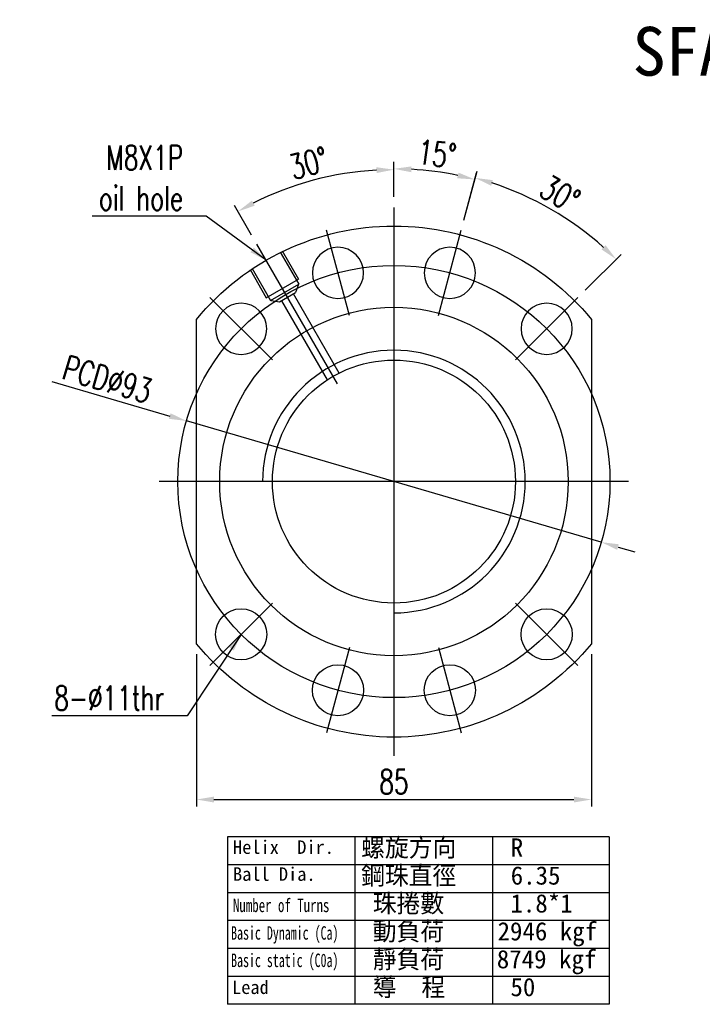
# Model space of a CAD drawing. Extents: x 0 to 906, y -19 to 705.
# Tile 1 of 55: x 0 to 147, y -19 to 193. Entities that reach past the tile are written whole.
import ezdxf
from ezdxf.enums import TextEntityAlignment as Align
from ezdxf.lldxf.tags import DXFTag

# ---------------------------------------------------------------- set-up
doc = ezdxf.new("R2010")
doc.units = 0
doc.header["$LTSCALE"] = 2
doc.header["$MEASUREMENT"] = 0
for name, color, linetype in [('CHA', 7, 'Continuous'), ('CL', 1, 'CENTER'), ('HID', 2, 'DASHED'), ('OUT', 3, 'Continuous')]:
    doc.layers.add(name, color=color, linetype=linetype)
doc.styles.add('DIM-7', font='SIMPLEX.shx', dxfattribs={"width": 0.7, "bigfont": 'chineset.shx'})
doc.styles.add('T', font='txt')
tags = doc.linetypes.add('CENTER', pattern=[2, 1.25, -0.25, 0.25, -0.25]).pattern_tags.tags
tags[10:11] = [DXFTag(74, 4), DXFTag(75, 0), DXFTag(340, '0'), DXFTag(46, 0.0), DXFTag(50, 0.0), DXFTag(44, 0.0), DXFTag(45, 0.0)]
tags[8:9] = [DXFTag(74, 4), DXFTag(75, 0), DXFTag(340, '0'), DXFTag(46, 0.0), DXFTag(50, 0.0), DXFTag(44, 0.0), DXFTag(45, 0.0)]
tags[6:7] = [DXFTag(74, 4), DXFTag(75, 0), DXFTag(340, '0'), DXFTag(46, 0.0), DXFTag(50, 0.0), DXFTag(44, 0.0), DXFTag(45, 0.0)]
tags[4:5] = [DXFTag(74, 4), DXFTag(75, 0), DXFTag(340, '0'), DXFTag(46, 0.0), DXFTag(50, 0.0), DXFTag(44, 0.0), DXFTag(45, 0.0)]
tags = doc.linetypes.add('DASHED', pattern=[0.75, 0.5, -0.25]).pattern_tags.tags
tags[6:7] = [DXFTag(74, 4), DXFTag(75, 0), DXFTag(340, '0'), DXFTag(46, 0.0), DXFTag(50, 0.0), DXFTag(44, 0.0), DXFTag(45, 0.0)]
tags[4:5] = [DXFTag(74, 4), DXFTag(75, 0), DXFTag(340, '0'), DXFTag(46, 0.0), DXFTag(50, 0.0), DXFTag(44, 0.0), DXFTag(45, 0.0)]
doc.dimstyles.new('CNS', dxfattribs={"dimtxt": 3.5, "dimasz": 2.5, "dimexe": 1, "dimexo": 1.5, "dimgap": 0.09, "dimtad": 0, "dimdsep": 46, "dimtxsty": 'DIM-7', "dimcen": 0.09, "dimclrd": 1, "dimclre": 1, "dimclrt": 4, "dimadec": 0, "dimazin": 0, "dimtfac": 1, "dimtix": 1, "dimtmove": 2, "dimatfit": 3, "dimfxl": 0, "dimtvp": 0.971429, "dimtolj": 1, "dimarcsym": 0})

# ---------------------------------------------------------------- blocks, each defined once
blk = doc.blocks.new('*D5')
at = {"layer": 'CHA', "lineweight": -2, "transparency": 16777216}
for p, q in [((38.31, 56.73), (38.31, 23.96)), ((123.31, 56.73), (123.31, 23.96)), ((42.06, 25.46), (119.56, 25.46))]:
    blk.add_line(p, q, dxfattribs=at)
at = {"layer": 'CHA', "transparency": 16777216}
for points in [[(42.06, 26.08), (42.06, 24.83), (38.31, 25.46)], [(119.56, 26.08), (119.56, 24.83), (123.31, 25.46)]]:
    blk.add_solid(points, dxfattribs=at)
at = {"layer": 'DEFPOINTS', "color": 0, "transparency": 16777216}
for p in [(38.31, 58.98), (123.31, 58.98), (123.31, 25.46)]:
    blk.add_point(p, dxfattribs=at)
at = {"layer": 'CHA', "transparency": 16777216, "insert": (80.81, 29.28), "char_height": 5.25, "attachment_point": 5, "style": 'DIM-7'}
blk.add_mtext('\\A1;85', dxfattribs=at)
blk = doc.blocks.new('*D6')
at = {"layer": 'CHA', "lineweight": -2, "transparency": 16777216}
for p, q in [((80.81, 155.14), (80.81, 162.52)), ((50.18, 146.94), (46.49, 153.33))]:
    blk.add_line(p, q, dxfattribs=at)
blk.add_arc((80.81, 93.89), 67.13, 93.201, 116.799, dxfattribs=at)
at = {"layer": 'CHA', "transparency": 16777216}
for points in [[(77.04, 161.54), (77.07, 160.3), (80.81, 161.02)], [(50.84, 153.26), (50.24, 154.36), (47.24, 152.03)]]:
    blk.add_solid(points, dxfattribs=at)
at = {"layer": 'DEFPOINTS', "color": 0, "transparency": 16777216}
for p in [(69.15, 160), (80.81, 152.89), (51.31, 144.99), (68.68, 114.9), (80.81, 34.89)]:
    blk.add_point(p, dxfattribs=at)
at = {"layer": 'CHA', "transparency": 16777216, "insert": (62.44, 162.43), "char_height": 5.25, "attachment_point": 5, "rotation": 15, "style": 'DIM-7'}
blk.add_mtext('\\A1;30°', dxfattribs=at)
blk = doc.blocks.new('*D7')
at = {"layer": 'CHA', "lineweight": -2, "transparency": 16777216}
for p, q in [((7.19, 115.41), (32.57, 107.99)), ((125.44, 80.85), (36.17, 106.94)), ((129.04, 79.8), (132.64, 78.75))]:
    blk.add_line(p, q, dxfattribs=at)
at = {"layer": 'CHA', "transparency": 16777216}
for points in [[(32.75, 108.59), (32.4, 107.39), (36.17, 106.94)], [(129.21, 80.4), (128.86, 79.2), (125.44, 80.85)]]:
    blk.add_solid(points, dxfattribs=at)
at = {"layer": 'DEFPOINTS', "color": 0, "transparency": 16777216}
for p in [(36.17, 106.94), (125.44, 80.85)]:
    blk.add_point(p, dxfattribs=at)
at = {"layer": 'CHA', "transparency": 16777216, "insert": (19.15, 115.9), "char_height": 5.25, "attachment_point": 5, "rotation": 343.7085, "style": 'DIM-7'}
blk.add_mtext('\\A1;PCD∅93', dxfattribs=at)
blk = doc.blocks.new('*D13')
at = {"layer": 'CHA', "lineweight": -2, "transparency": 16777216}
for p, q in [((80.81, 155.14), (80.81, 162.7)), ((95.88, 150.16), (98.61, 160.36))]:
    blk.add_line(p, q, dxfattribs=at)
blk.add_arc((80.81, 93.89), 67.31, 78.1927, 86.8073, dxfattribs=at)
at = {"layer": 'CHA', "transparency": 16777216}
for points in [[(84.54, 160.47), (84.57, 161.72), (80.81, 161.2)], [(94.72, 160.38), (94.43, 159.17), (98.23, 158.91)]]:
    blk.add_solid(points, dxfattribs=at)
at = {"layer": 'DEFPOINTS', "color": 0, "transparency": 16777216}
for p in [(92.49, 160.18), (80.81, 152.89), (95.3, 147.99), (90.38, 129.63), (80.81, 34.89)]:
    blk.add_point(p, dxfattribs=at)
at = {"layer": 'CHA', "transparency": 16777216, "insert": (90.09, 164.42), "char_height": 5.25, "attachment_point": 5, "rotation": 352.5, "style": 'DIM-7'}
blk.add_mtext('\\A1;15°', dxfattribs=at)
blk = doc.blocks.new('*D14')
at = {"layer": 'CHA', "lineweight": -2, "transparency": 16777216}
for p, q in [((95.88, 150.16), (98.7, 160.69)), ((121.99, 135.08), (129.7, 142.79))]:
    blk.add_line(p, q, dxfattribs=at)
blk.add_arc((80.81, 93.89), 67.65, 48.1765, 71.8235, dxfattribs=at)
at = {"layer": 'CHA', "transparency": 16777216}
for points in [[(101.73, 157.57), (102.09, 158.77), (98.31, 159.24)], [(126.35, 144.76), (125.49, 143.85), (128.64, 141.73)]]:
    blk.add_solid(points, dxfattribs=at)
at = {"layer": 'DEFPOINTS', "color": 0, "transparency": 16777216}
for p in [(119.61, 149.31), (95.3, 147.99), (120.4, 133.49), (90.38, 129.63), (106.97, 120.06)]:
    blk.add_point(p, dxfattribs=at)
at = {"layer": 'CHA', "transparency": 16777216, "insert": (116.54, 155.79), "char_height": 5.25, "attachment_point": 5, "rotation": 330, "style": 'DIM-7'}
blk.add_mtext('\\A1;30°', dxfattribs=at)

msp = doc.modelspace()

# ---------------------------------------------------------------- linework, layer by layer
msp.add_circle((80.806, 93.894), 37.5)
at = {"layer": 'CHA', "color": 0}
for p, q in [((127.12, 17.416), (44.986, 17.416)), ((44.986, 17.416), (44.986, -18.612)), ((72.364, 17.416), (72.364, -18.612)), ((101.992, 17.416), (101.992, -18.612)), ((127.12, 17.416), (127.12, -18.612)), ((127.12, 11.412), (44.986, 11.412)), ((127.12, 5.407), (44.986, 5.407)), ((127.12, -0.598), (44.986, -0.598)), ((127.12, -6.603), (44.986, -6.603)), ((127.12, -12.608), (44.986, -12.608)), ((127.12, -18.612), (44.986, -18.612))]:
    msp.add_line(p, q, dxfattribs=at)
msp.add_arc((80.806, 93.894), 28.255, 270, 180, dxfattribs=at)
at = {"layer": 'CL', "color": 0, "ltscale": 5}
for p, q in [((80.806, 152.894), (80.806, 34.894)), ((131.306, 93.894), (30.306, 93.894))]:
    msp.add_line(p, q, dxfattribs=at)
at = {"layer": 'CL', "color": 0, "ltscale": 2}
for p, q in [((71.23, 129.633), (66.312, 147.986)), ((90.382, 129.633), (95.3, 147.986)), ((68.678, 114.899), (51.306, 144.989)), ((54.643, 120.057), (41.208, 133.492)), ((106.969, 120.057), (120.404, 133.492)), ((54.643, 67.731), (41.208, 54.296)), ((106.969, 67.731), (120.404, 54.296)), ((71.23, 58.154), (66.312, 39.802)), ((90.382, 58.154), (95.3, 39.802))]:
    msp.add_line(p, q, dxfattribs=at)
at = {"layer": 'CL', "color": 0, "ltscale": 5}
msp.add_circle((80.806, 93.894), 46.5, dxfattribs=at)
at = {"layer": 'HID', "color": 0}
for p, q in [((56.337, 143.275), (60.337, 136.347)), ((56.77, 143.525), (60.27, 137.463)), ((49.842, 139.525), (53.342, 133.463)), ((50.275, 139.775), (54.275, 132.847)), ((53.342, 133.463), (60.27, 137.463)), ((54.275, 132.847), (60.337, 136.347)), ((60.25, 136.297), (59.638, 134.558)), ((56.174, 132.558), (59.638, 134.558)), ((54.361, 132.897), (56.174, 132.558))]:
    msp.add_line(p, q, dxfattribs=at)
at = {"layer": 'HID', "color": 0, "ltscale": 2.154286}
for p, q in [((69.051, 117.253), (59.205, 134.308)), ((56.607, 132.808), (66.453, 115.753))]:
    msp.add_line(p, q, dxfattribs=at)
at = {"layer": 'OUT', "color": 0}
for p, q in [((38.306, 58.983), (38.306, 128.804)), ((123.306, 128.804), (123.306, 58.983))]:
    msp.add_line(p, q, dxfattribs=at)
at = {"layer": 'OUT', "color": 0, "extrusion": (0, 0, -1)}
for centre in [(-68.771, 138.809), (-92.841, 138.809), (-47.925, 126.774), (-113.686, 126.774)]:
    msp.add_circle(centre, 5.5, dxfattribs=at)
at = {"layer": 'OUT', "color": 0}
for centre, radius in [((80.806, 93.894), 26.15), ((47.925, 61.013), 5.5), ((113.686, 61.013), 5.5), ((68.771, 48.978), 5.5), ((92.841, 48.978), 5.5)]:
    msp.add_circle(centre, radius, dxfattribs=at)
at = {"layer": 'OUT', "color": 0, "extrusion": (0, 0, -1)}
for start, end in [(39.40057, 140.59943), (219.40057, 320.59943)]:
    msp.add_arc((-80.806, 93.894), 55, start, end, dxfattribs=at)

# ---------------------------------------------------------------- texts
at = {"layer": 'CHA', "color": 0, "style": 'T'}
msp.add_text('SFA5050', height=10.5, dxfattribs=at).set_placement((157.16, 186.501), align=Align.MIDDLE)
for s, height, p in [('螺旋方向', 3.9375, (73.755, 13.154)), ('R', 3.938, (105.943, 13.154)), ('Helix  Dir.', 2.90304, (46.179, 13.763)), ('Ball Dia.', 2.903, (46.179, 7.965)), ('鋼珠直徑', 3.9375, (73.755, 7.149)), ('6.35', 3.9375, (105.943, 7.149)), ('珠捲數', 3.9375, (76.255, 1.144)), ('1.8*1', 3.9375, (105.883, 1.144)), ('動負荷', 3.9375, (76.255, -4.861)), ('2946 kgf', 3.9375, (103.107, -4.861)), ('靜負荷', 3.9375, (76.255, -10.865)), ('8749 kgf', 3.9375, (102.947, -10.865)), ('導  程', 3.9375, (76.255, -16.87)), ('Lead', 2.903, (45.971, -16.396)), ('50', 3.9375, (105.883, -16.87))]:
    msp.add_text(s, height=height, dxfattribs=at).set_placement(p)
for s, width, p in [('Number of Turns', 0.7, (46.179, 1.233)), ('Basic Dynamic (Ca)', 0.65, (45.764, -4.699)), ('Basic static (C0a)', 0.65, (45.764, -10.594))]:
    msp.add_text(s, height=2.90304, dxfattribs=dict(at, width=width)).set_placement(p)
at = {"layer": 'CHA', "color": 0, "char_height": 5.25, "attachment_point": 9, "style": 'DIM-7'}
for s, insert in [('\\A1;M8X1P\\Poil hole', (35.439, 152.242)), ('\\A1;8-∅11thr', (31.34, 44.672))]:
    msp.add_mtext(s, dxfattribs=dict(at, insert=insert))

# ---------------------------------------------------------------- dimensions: what is measured, and where the dimension line sits
at = {"layer": 'CHA', "color": 0}
for base, line1, line2, picture, middle in [((92.494, 160.178), ((90.382, 129.633), (95.3, 147.986)), ((80.806, 152.894), (80.806, 34.894)), '*D13', (90.09, 164.417)), ((69.149, 160.005), ((80.806, 152.894), (80.806, 34.894)), ((68.678, 114.899), (51.306, 144.989)), '*D6', (62.441, 162.432)), ((119.608, 149.308), ((106.969, 120.057), (120.404, 133.492)), ((90.382, 129.633), (95.3, 147.986)), '*D14', (116.543, 155.792))]:
    dim = msp.add_angular_dim_2l(base=base, line1=line1, line2=line2, dimstyle='CNS', override={"dimscale": 1.5, "dimgap": 0.8, "dimtad": 1, "dimclrd": 256, "dimclre": 256, "dimclrt": 256, "dimtix": 0, "dimtmove": 0}, dxfattribs=at)
    dim.commit()
    dim.dimension.update_dxf_attribs({"geometry": picture, "text_midpoint": middle})
dim = msp.add_diameter_dim_2p(p1=(125.439, 80.849), p2=(36.173, 106.938), text='PCD<>', dimstyle='CNS', override={"dimscale": 1.5, "dimgap": 0.8, "dimtad": 1, "dimclrd": 256, "dimclre": 256, "dimclrt": 256, "dimtix": 0, "dimtmove": 0}, dxfattribs=at)
dim.commit()
dim.dimension.update_dxf_attribs({"geometry": '*D7', "text_midpoint": (19.153, 115.897)})
dim = msp.add_linear_dim(base=(123.306, 25.456), p1=(38.306, 58.983), p2=(123.306, 58.983), dimstyle='CNS', override={"dimscale": 1.5, "dimgap": 0.8, "dimtad": 1, "dimclrd": 256, "dimclre": 256, "dimclrt": 256, "dimtix": 0, "dimtmove": 0}, dxfattribs=at)
dim.commit()
dim.dimension.update_dxf_attribs({"geometry": '*D5', "text_midpoint": (80.806, 29.281)})

# ---------------------------------------------------------------- leaders
at = {"layer": 'CHA', "color": 0, "annotation_type": 0, "has_hookline": 1, "hookline_direction": 1}
for points, text_width in [([(53.306, 141.525), (40.389, 151.042), (36.639, 151.042)], 19.6), ([(47.925, 61.013), (36.29, 43.472), (32.54, 43.472)], 24.15)]:
    msp.add_leader(points, dimstyle='CNS', override={"dimscale": 1.5, "dimgap": 0.8, "dimtad": 1, "dimclrd": 256, "dimclre": 256, "dimclrt": 256, "dimtix": 0, "dimtmove": 0}, dxfattribs=dict(at, text_width=text_width))

doc.saveas('drawing.dxf')
